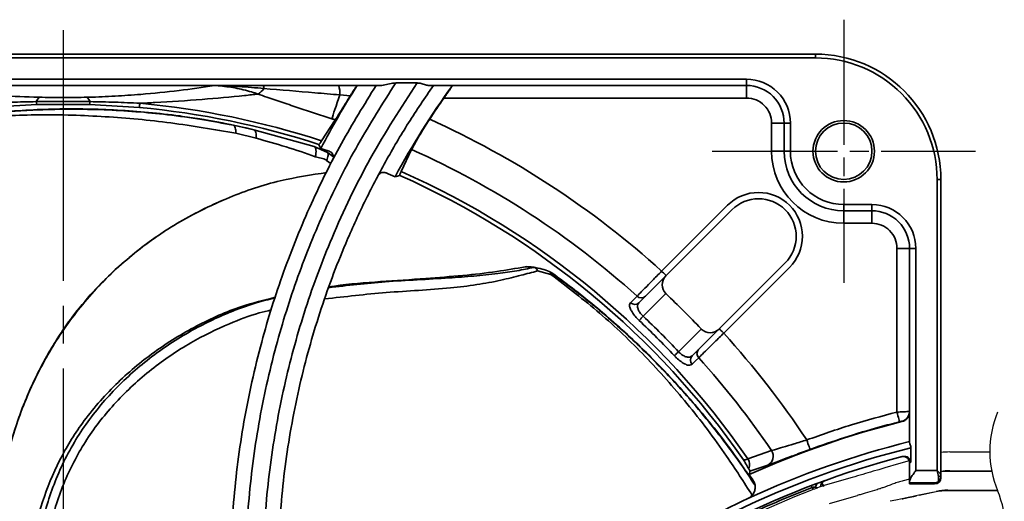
# Model space of a CAD drawing. Header units: millimetres. Extents: x 0 to 420, y 0 to 297.
# Tile 7 of 14: x 78 to 156, y 196 to 234. Entities that reach past the tile are written whole.
import ezdxf

# ---------------------------------------------------------------- set-up
doc = ezdxf.new("R2010")
doc.units = ezdxf.units.MM
doc.linetypes.add('CENTER', pattern=[27, 20, -2, 3, -2])

msp = doc.modelspace()

# ---------------------------------------------------------------- linework, layer by layer
at = {"color": 7, "linetype": 'CENTER', "ltscale": 0.5}
for p, q in [((143.649, 234.32), (143.649, 213.32)), ((133.149, 223.82), (154.149, 223.82))]:
    msp.add_line(p, q, dxfattribs=at)
at = {"color": 7, "linetype": 'CENTER'}
msp.add_line((81.399, 233.484), (81.399, 89.657), dxfattribs=at)
at = {"color": 7, "linetype": 'Continuous', "lineweight": 35}
for p, q in [((21.399, 231.57), (141.399, 231.57)), ((141.399, 231.27), (21.399, 231.27)), ((141.399, 231.57), (141.399, 231.27)), ((26.899, 229.57), (135.899, 229.57)), ((135.899, 229.07), (135.899, 229.57)), ((106.719, 229.07), (53.182, 229.07)), ((93.459, 229.057), (69.34, 229.057)), ((93.459, 229.07), (93.459, 229.057)), ((93.771, 229.054), (93.459, 229.057)), ((107.924, 229.27), (109.621, 229.27)), ((135.899, 229.07), (110.57, 229.07)), ((135.899, 229.07), (135.899, 228.07)), ((79.254, 227.782), (83.544, 227.782)), ((104.305, 228.254), (103.459, 228.32)), ((135.899, 228.07), (111.772, 228.07)), ((79.306, 227.561), (75.313, 227.315)), ((83.493, 227.561), (79.306, 227.561)), ((87.485, 227.315), (83.493, 227.561)), ((92.312, 226.4), (94.114, 226.079)), ((101.998, 224.653), (103.096, 226.325)), ((94.975, 225.895), (96.62, 225.534)), ((96.62, 225.534), (101.414, 224.2)), ((138.899, 226.07), (137.899, 226.07)), ((137.899, 223.82), (137.899, 226.07)), ((138.899, 223.82), (138.899, 226.07)), ((138.899, 226.07), (139.399, 226.07)), ((139.399, 226.07), (139.399, 223.82)), ((96.795, 224.855), (95.169, 225.254)), ((101.414, 224.2), (102.484, 223.713)), ((109.193, 223.951), (108.36, 222.207)), ((138.899, 223.82), (137.899, 223.82)), ((138.899, 223.82), (139.399, 223.82)), ((102.787, 222.823), (102.406, 223.096)), ((102.484, 223.713), (102.972, 223.387)), ((151.399, 221.57), (151.099, 221.57)), ((151.099, 198.351), (151.099, 221.57)), ((151.399, 221.57), (151.399, 197.963)), ((129.132, 214.253), (134.386, 219.507)), ((134.74, 219.153), (129.486, 213.899)), ((143.649, 219.07), (143.649, 219.57)), ((143.649, 219.57), (145.899, 219.57)), ((145.899, 219.07), (145.899, 219.57)), ((145.899, 219.07), (143.649, 219.07)), ((143.649, 219.07), (143.649, 218.07)), ((145.899, 219.07), (145.899, 218.07)), ((145.899, 218.07), (143.649, 218.07)), ((147.899, 216.07), (148.899, 216.07)), ((147.899, 203.006), (147.899, 216.07)), ((148.899, 216.07), (149.399, 216.07)), ((148.899, 200.605), (148.899, 216.07)), ((149.399, 216.07), (149.399, 198.351)), ((118.258, 214.602), (118.392, 214.613)), ((133.728, 209.657), (138.982, 214.911)), ((139.336, 214.557), (134.082, 209.303)), ((120.305, 213.989), (119.241, 214.272)), ((120.223, 214.189), (120.169, 214.224)), ((120.273, 214.165), (120.169, 214.224)), ((120.268, 214.181), (120.169, 214.224)), ((120.273, 214.165), (120.223, 214.189)), ((120.268, 214.181), (120.372, 214.122)), ((120.372, 214.122), (120.273, 214.165)), ((127.835, 212.248), (127.314, 211.728)), ((127.654, 210.654), (129.463, 212.462)), ((132.291, 209.634), (130.483, 207.826)), ((131.557, 207.486), (132.077, 208.006)), ((148.294, 202.25), (148.294, 202.275)), ((136.01, 199.273), (137.899, 199.932)), ((148.999, 200.158), (148.999, 199.012)), ((137.593, 198.776), (136.171, 198.282)), ((148.899, 197.485), (148.899, 198.96)), ((149.399, 198.351), (151.099, 198.351)), ((151.399, 197.963), (151.399, 197.863)), ((142.072, 197.08), (141.863, 197.434)), ((148.899, 197.351), (148.899, 197.485)), ((150.899, 197.351), (148.899, 197.351)), ((148.899, 197.27), (148.899, 197.351)), ((148.899, 197.27), (150.899, 197.27)), ((150.899, 197.27), (150.899, 197.351)), ((151.199, 197.459), (151.199, 197.866)), ((151.399, 197.863), (151.399, 197.771)), ((141.228, 196.831), (141.13, 196.988)), ((141.582, 196.964), (141.43, 196.999)), ((151.399, 196.736), (151.399, 196.697))]:
    msp.add_line(p, q, dxfattribs=at)
at = {"color": 7}
for p, q in [((155.295, 199.82), (152.113, 199.82)), ((148.874, 199.116), (148.01, 198.864)), ((148.01, 198.863), (148.01, 198.864)), ((155.454, 198.27), (151.941, 198.27)), ((152.113, 198.32), (155.444, 198.32)), ((142.101, 197.141), (141.7, 197.008)), ((148.899, 197.651), (148.4, 197.524)), ((146.113, 196.753), (145.355, 196.529)), ((149.679, 196.375), (151.031, 196.672)), ((150.737, 196.598), (149.679, 196.375)), ((155.93, 196.72), (151.919, 196.72)), ((151.941, 196.77), (155.909, 196.77))]:
    msp.add_line(p, q, dxfattribs=at)
at = {"color": 7, "linetype": 'Continuous', "lineweight": 35, "flags": 128}
for points in [[(103.459, 228.32), (103.355, 228.005), (103.255, 227.704), (103.162, 227.422), (103.076, 227.162), (102.999, 226.928), (102.931, 226.724), (102.874, 226.551), (102.829, 226.413)], [(87.516, 227.649), (87.509, 227.566), (87.502, 227.494), (87.496, 227.435), (87.492, 227.387), (87.489, 227.351), (87.486, 227.327), (87.485, 227.315), (87.485, 227.315)], [(129.486, 213.899), (129.151, 213.565), (128.595, 213.008), (128.139, 212.553), (127.835, 212.248)], [(129.486, 213.899), (129.479, 213.906), (129.459, 213.926), (129.426, 213.959), (129.382, 214.003), (129.328, 214.057), (129.267, 214.118), (129.201, 214.184), (129.132, 214.253)], [(126.648, 211.735), (126.904, 211.991), (127.168, 212.256)], [(127.654, 210.654), (127.603, 210.599), (127.553, 210.546), (127.505, 210.495), (127.46, 210.448), (127.42, 210.406), (127.385, 210.369), (127.357, 210.338), (127.334, 210.315)], [(132.077, 208.006), (132.226, 208.155), (132.622, 208.55), (133.142, 209.07), (133.728, 209.657)], [(134.082, 209.303), (134.013, 209.372), (133.946, 209.439), (133.885, 209.5), (133.832, 209.553), (133.788, 209.597), (133.755, 209.63), (133.735, 209.65), (133.728, 209.657)], [(130.483, 207.826), (130.428, 207.774), (130.375, 207.724), (130.324, 207.676), (130.277, 207.632), (130.234, 207.591), (130.197, 207.557), (130.167, 207.528), (130.143, 207.506)], [(132.085, 207.34), (131.829, 207.085), (131.564, 206.82)], [(148.096, 202.231), (148.091, 202.25), (148.079, 202.297), (148.061, 202.37), (148.036, 202.466), (148.007, 202.583), (147.973, 202.715), (147.937, 202.858), (147.899, 203.006)], [(140.973, 200.03), (140.967, 200.048), (140.95, 200.093), (140.924, 200.164), (140.89, 200.258), (140.849, 200.371), (140.802, 200.499), (140.751, 200.637), (140.699, 200.781)], [(151.199, 197.866), (151.238, 197.868), (151.276, 197.874), (151.31, 197.883), (151.341, 197.895), (151.365, 197.91), (151.384, 197.926), (151.395, 197.944), (151.399, 197.963)], [(141.072, 197.139), (141.073, 197.136), (141.076, 197.129), (141.081, 197.117), (141.087, 197.099), (141.095, 197.078), (141.105, 197.052), (141.117, 197.022), (141.13, 196.988)]]:
    msp.add_lwpolyline(points, dxfattribs=at)
at = {"color": 7, "flags": 128}
for points in [[(148.01, 198.864), (146.94, 198.552), (146.45, 198.409), (146.012, 198.281)], [(146.006, 198.28), (145.796, 198.219), (145.587, 198.158), (145.378, 198.097), (145.168, 198.035), (144.959, 197.974), (144.75, 197.913), (144.54, 197.852), (144.331, 197.791)], [(144.336, 197.793), (143.293, 197.489), (142.101, 197.141)], [(142.517, 195.7), (143.704, 196.046), (144.744, 196.349)], [(149.679, 196.375), (149.648, 196.369), (149.405, 196.317)], [(149.026, 196.238), (148.304, 196.087), (147.799, 195.981), (147.348, 195.886)]]:
    msp.add_lwpolyline(points, dxfattribs=at)
at = {"color": 7, "linetype": 'Continuous', "lineweight": 35}
for radius in [2.45, 2.25]:
    msp.add_circle((143.649, 223.82), radius, dxfattribs=at)
for centre, radius, start, end in [((141.399, 221.57), 10, 0.00003, 89.99997), ((141.399, 221.57), 9.7, 359.99999, 90.00003), ((135.899, 226.07), 3.5, 359.99998, 90.00002), ((93.75, 229.05), 0.0213, 10.95574, 69.84011), ((95.766, 230.066), 2.059, 305.26417, 323.11356), ((97.001, 228.857), 0.412, 356.35016, 31.21101), ((166.844, 189.837), 73.365, 147.67213, 152.20567), ((101.419, 228.475), 2.046, 355.66027, 16.9124), ((166.844, 189.838), 67.071, 144.2012, 151.56155), ((135.899, 226.07), 3, 359.99993, 90.00009), ((79.619, 227.751), 0.366, 175.10459, 211.18763), ((80.612, 227.117), 1.512, 137.95567, 153.90986), ((82.186, 227.117), 1.512, 26.091, 42.04347), ((83.179, 227.751), 0.366, 328.81803, 4.88975), ((166.851, 189.833), 67.051, 145.2308, 146.97834), ((135.899, 226.07), 2, 359.99994, 89.99995), ((81.399, 161.57), 66.025, 72.01468, 84.71099), ((81.399, 161.57), 66.361, 71.91621, 84.71106), ((81.403, 161.588), 65.723, 78.08212, 80.44504), ((81.503, 161.882), 67.964, 71.47578, 71.71288), ((81.399, 161.571), 71.09, 47.82196, 65.72021), ((81.399, 161.568), 65.752, 76.61446, 78.84933), ((81.358, 161.447), 65.898, 71.18013, 71.79699), ((81.399, 161.57), 68.292, 47.91777, 65.98429), ((143.649, 223.82), 5.75, 180.00004, 269.99999), ((143.649, 223.82), 4.75, 180.00004, 269.99999), ((143.649, 223.82), 4.25, 180, 270.00003), ((81.391, 161.553), 65.788, 66.26986, 66.95172), ((81.399, 161.57), 66.025, 34.73434, 66.00669), ((81.399, 161.57), 66.361, 34.62059, 66.02843), ((136.861, 217.032), 3.5, 44.99989, 135.00011), ((136.861, 217.032), 3, 44.99995, 135.00005), ((136.861, 217.032), 3, 315, 45), ((136.861, 217.032), 3.5, 314.99998, 45.00002), ((145.899, 216.07), 3.5, 0.00001, 89.99999), ((145.899, 216.07), 3, 359.9999, 90.0001), ((145.899, 216.07), 2, 359.99995, 89.99999), ((118.98, 214.466), 0.0919, 82.20158, 114.76158), ((118.804, 214.1), 0.47, 21.55692, 73.05533), ((118.905, 214.229), 0.34, 7.3698, 75.05575), ((130.17, 213.169), 1, 135.00004, 224.99996), ((127.505, 212.601), 0.482, 225.66835, 313.0564), ((130.172, 213.171), 1.003, 224.99932, 226.60922), ((81.402, 161.573), 69.997, 43.38577, 46.61427), ((126.985, 212.08), 0.482, 225.69619, 313.05832), ((81.399, 161.571), 67.444, 43.30069, 46.69931), ((81.399, 161.57), 66.978, 43.3007, 46.69929), ((132.989, 210.332), 0.988, 223.37672, 225.01063), ((132.998, 210.341), 1, 224.99971, 315.00029), ((81.4, 161.571), 71.09, 33.47385, 42.17805), ((131.909, 207.156), 0.482, 136.94179, 224.3041), ((132.43, 207.677), 0.482, 136.94284, 224.33226), ((81.4, 161.571), 68.292, 34.17525, 42.08225), ((148.1, 203.051), 0.8, 284.07444, 359.9908), ((166.134, 131.239), 73.217, 104.1026, 114.20278), ((166.134, 131.24), 71.517, 103.94495, 114.91297), ((166.134, 131.24), 71.017, 103.96199, 128.06564), ((166.134, 131.24), 70.504, 104.63621, 128.11221), ((137.241, 199.488), 0.794, 296.29563, 34.03738), ((148.399, 198.96), 0.5, 359.99988, 104.6753), ((135.305, 198.815), 0.84, 336.91071, 33.02816), ((81.374, 161.553), 65.778, 33.18424, 33.66931), ((141.737, 197.059), 0.314, 120.793, 191.02254), ((142.312, 197.066), 0.5, 109.89458, 182.18774), ((150.899, 197.77), 0.5, 270.00615, 0.00538), ((166.134, 131.24), 71.517, 114.91296, 128.06565)]:
    msp.add_arc(centre, radius, start, end, dxfattribs=at)
at = {"color": 7}
for centre, radius, start, end in [((163.42, 199.87), 8.125, 157.38014, 202.61986), ((152.113, 194.07), 5.751, 90.00065, 97.13106), ((152.113, 194.071), 4.25, 89.99987, 99.66979), ((151.941, 192.521), 5.75, 89.99979, 95.40522), ((166.427, 130.72), 70.75, 111.09934, 145.38117), ((151.919, 190.971), 5.75, 89.99973, 101.8616), ((151.941, 192.52), 4.25, 90.00043, 102.36484), ((148.42, 193.62), 8.125, 337.38014, 22.61986)]:
    msp.add_arc(centre, radius, start, end, dxfattribs=at)
at = {"color": 7, "linetype": 'Continuous', "lineweight": 35}
for points, knots in [([(69.34, 229.057), (69.986, 228.962), (71.33, 228.764), (73.571, 228.501), (76.169, 228.271), (78.208, 228.165), (79.351, 228.133), (79.489, 228.129)], [0, 0, 0, 0, 0.192142, 0.399547, 0.663722, 0.959252, 1, 1, 1, 1]), ([(83.309, 228.129), (83.357, 228.131), (84.104, 228.15), (85.532, 228.21), (87.93, 228.376), (90.57, 228.64), (92.521, 228.922), (93.459, 229.057)], [0, 0, 0, 0, 0.01414, 0.219811, 0.420368, 0.721241, 1, 1, 1, 1]), ([(96.955, 228.385), (96.777, 228.442), (96.17, 228.637), (95.113, 228.902), (94.218, 229.004), (93.771, 229.054)], [0, 0, 0, 0, 0.1721207, 0.5866395, 1, 1, 1, 1]), ([(97.413, 228.83), (96.749, 228.888), (95.537, 228.994), (94.321, 229.036), (93.771, 229.054)], [0, 0, 0, 0, 0.547876, 1, 1, 1, 1]), ([(94.758, 188.648), (94.755, 189.842), (94.75, 192.231), (94.961, 195.693), (95.312, 199.029), (95.798, 202.238), (96.43, 205.432), (97.181, 208.493), (98.032, 211.413), (98.967, 214.196), (100.017, 216.946), (101.501, 220.392), (103.527, 224.493), (105.412, 227.542), (106.358, 229.07)], [0, 0, 0, 0, 0.083879, 0.167967, 0.243734, 0.319655, 0.39604, 0.472583, 0.541168, 0.609867, 0.678909, 0.748068, 0.873683, 1, 1, 1, 1]), ([(107.924, 229.27), (106.89, 227.645), (104.816, 224.383), (102.231, 219.199), (100.044, 213.832), (98.256, 208.125), (96.91, 202.072), (96.173, 196.297), (95.891, 191.044), (95.984, 187.927), (96.031, 186.365)], [0, 0, 0, 0, 0.127563, 0.255982, 0.383181, 0.51123, 0.651769, 0.793456, 0.896503, 1, 1, 1, 1]), ([(97.489, 185.444), (97.408, 187.916), (97.257, 192.512), (97.895, 199.212), (99.012, 205.372), (100.654, 211.297), (102.887, 217.268), (105.788, 223.34), (108.343, 227.294), (109.621, 229.27)], [0, 0, 0, 0, 0.1600639, 0.2975645, 0.4350652, 0.565187, 0.6953089, 0.8476545, 1, 1, 1, 1]), ([(103.459, 228.32), (102.795, 228.376), (100.78, 228.545), (98.765, 228.716), (97.413, 228.83)], [0, 0, 0, 0, 0.3292316, 1, 1, 1, 1]), ([(110.924, 229.07), (110.252, 228.081), (108.906, 226.1), (107.083, 222.988), (105.408, 219.777), (103.998, 216.676), (102.822, 213.721), (101.848, 210.927), (100.994, 208.085), (100.25, 205.156), (99.628, 202.149), (99.135, 199.062), (98.783, 195.945), (98.559, 192.546), (98.493, 188.872), (98.637, 186.253), (98.709, 184.941)], [0, 0, 0, 0, 0.076829, 0.15387, 0.231563, 0.309476, 0.372627, 0.435897, 0.499524, 0.563273, 0.62997, 0.696807, 0.764067, 0.83147, 0.915595, 1, 1, 1, 1]), ([(104.849, 229.07), (104.836, 229.055), (104.787, 229.001), (104.703, 228.87), (104.561, 228.66), (104.424, 228.445), (104.333, 228.3), (104.305, 228.254)], [0, 0, 0, 0, 0.062829, 0.221913, 0.474978, 0.835997, 1, 1, 1, 1]), ([(106.719, 229.07), (106.788, 229.077), (107.027, 229.098), (107.419, 229.219), (107.757, 229.253), (107.924, 229.27)], [0, 0, 0, 0, 0.167967, 0.590009, 1, 1, 1, 1]), ([(109.621, 229.27), (109.728, 229.262), (109.962, 229.244), (110.264, 229.111), (110.48, 229.082), (110.57, 229.07)], [0, 0, 0, 0, 0.329609, 0.719638, 1, 1, 1, 1]), ([(111.772, 228.07), (111.819, 228.139), (111.914, 228.276), (112.044, 228.463), (112.158, 228.629), (112.247, 228.759), (112.32, 228.868), (112.375, 228.949), (112.412, 229.012), (112.439, 229.048), (112.443, 229.067), (112.444, 229.07)], [0, 0, 0, 0, 0.207302, 0.414608, 0.566278, 0.708134, 0.807231, 0.891681, 0.952988, 0.990639, 1, 1, 1, 1]), ([(75.282, 227.649), (75.942, 227.68), (77.266, 227.744), (78.59, 227.769), (79.254, 227.782)], [0, 0, 0, 0, 0.498947, 1, 1, 1, 1]), ([(79.489, 228.129), (80.118, 228.117), (81.391, 228.091), (82.664, 228.117), (83.309, 228.129)], [0, 0, 0, 0, 0.493571, 1, 1, 1, 1]), ([(83.544, 227.782), (84.207, 227.769), (85.531, 227.744), (86.855, 227.68), (87.516, 227.649)], [0, 0, 0, 0, 0.500127, 1, 1, 1, 1]), ([(96.955, 228.385), (96.594, 228.346), (95.107, 228.183), (92.363, 227.933), (89.575, 227.745), (87.917, 227.667), (87.516, 227.649)], [0, 0, 0, 0, 0.114888, 0.474099, 0.872922, 1, 1, 1, 1]), ([(102.829, 226.413), (101.962, 226.699), (100.661, 227.127), (98.928, 227.699), (97.835, 228.065), (97.181, 228.303), (96.955, 228.385)], [0, 0, 0, 0, 0.44167, 0.663304, 0.883347, 1, 1, 1, 1]), ([(103.096, 226.325), (103.192, 226.474), (103.431, 226.843), (103.829, 227.489), (104.136, 227.983), (104.305, 228.254)], [0, 0, 0, 0, 0.233768, 0.579483, 1, 1, 1, 1]), ([(64.516, 224.755), (65.734, 225.074), (68.174, 225.714), (71.899, 226.404), (75.665, 226.894), (79.05, 227.131), (82.056, 227.195), (84.636, 227.146), (87.2, 226.996), (89.796, 226.74), (92.392, 226.384), (94.135, 226.054), (94.975, 225.895)], [0, 0, 0, 0, 0.122762, 0.245887, 0.369162, 0.492992, 0.576591, 0.662342, 0.744536, 0.82703, 0.916621, 1, 1, 1, 1]), ([(64.612, 224.805), (65.353, 225.004), (66.838, 225.401), (69.093, 225.897), (71.368, 226.32), (73.684, 226.665), (76.039, 226.93), (78.433, 227.11), (80.843, 227.203), (83.279, 227.206), (85.738, 227.117), (88.219, 226.931), (90.413, 226.686), (91.776, 226.481), (92.312, 226.4)], [0, 0, 0, 0, 0.082331, 0.164886, 0.247657, 0.330613, 0.416103, 0.501872, 0.588176, 0.674881, 0.763197, 0.852081, 0.941846, 1, 1, 1, 1]), ([(95.169, 225.254), (93.443, 225.554), (89.991, 226.155), (84.748, 226.627), (79.563, 226.803), (74.468, 226.528), (69.507, 225.866), (66.281, 225.068), (64.674, 224.671)], [0, 0, 0, 0, 0.170747, 0.341577, 0.512853, 0.676143, 0.838652, 1, 1, 1, 1]), ([(110.631, 226.373), (110.45, 226.091), (110.109, 225.558), (109.671, 224.823), (109.371, 224.298), (109.231, 224.025), (109.193, 223.951)], [0, 0, 0, 0, 0.356647, 0.673326, 0.911543, 1, 1, 1, 1]), ([(95.169, 225.254), (95.17, 225.334), (95.171, 225.482), (95.137, 225.676), (95.082, 225.83), (95.006, 225.876), (94.975, 225.895)], [0, 0, 0, 0, 0.338534, 0.630086, 0.848376, 1, 1, 1, 1]), ([(96.795, 224.855), (96.8, 224.94), (96.81, 225.098), (96.783, 225.303), (96.732, 225.469), (96.653, 225.516), (96.62, 225.534)], [0, 0, 0, 0, 0.342139, 0.63652, 0.852972, 1, 1, 1, 1]), ([(101.51, 223.386), (100.735, 223.656), (99.179, 224.199), (97.591, 224.636), (96.795, 224.855)], [0, 0, 0, 0, 0.49863, 1, 1, 1, 1]), ([(101.782, 224.372), (101.803, 224.388), (101.896, 224.464), (101.953, 224.57), (101.998, 224.653)], [0, 0, 0, 0, 0.223622, 1, 1, 1, 1]), ([(101.51, 223.386), (101.531, 223.481), (101.569, 223.661), (101.57, 223.905), (101.538, 224.11), (101.449, 224.175), (101.414, 224.2)], [0, 0, 0, 0, 0.332557, 0.633408, 0.855608, 1, 1, 1, 1]), ([(101.782, 224.372), (101.783, 224.37), (101.837, 224.263), (101.89, 224.154), (101.944, 224.048)], [0, 0, 0, 0, 0.010191, 1, 1, 1, 1]), ([(102.616, 223.822), (102.668, 223.799), (102.771, 223.752), (102.886, 223.622), (102.952, 223.465), (102.965, 223.287), (102.922, 223.177), (102.899, 223.119)], [0, 0, 0, 0, 0.196754, 0.393528, 0.589843, 0.785526, 1, 1, 1, 1]), ([(102.406, 223.096), (102.337, 223.14), (102.201, 223.227), (101.889, 223.293), (101.661, 223.349), (101.51, 223.386)], [0, 0, 0, 0, 0.256251, 0.5066082, 1, 1, 1, 1]), ([(102.406, 223.096), (102.438, 223.162), (102.498, 223.29), (102.542, 223.469), (102.557, 223.625), (102.505, 223.688), (102.484, 223.713)], [0, 0, 0, 0, 0.335671, 0.637289, 0.858346, 1, 1, 1, 1]), ([(102.436, 222.122), (101.189, 221.935), (98.535, 221.538), (94.599, 220.206), (90.68, 218.296), (87.032, 215.783), (83.78, 212.731), (81.101, 209.264), (78.995, 205.522), (77.44, 201.612), (76.453, 197.525), (76.006, 193.837), (76.158, 191.544), (76.218, 190.65)], [0, 0, 0, 0, 0.083621, 0.177845, 0.274443, 0.372302, 0.470734, 0.569305, 0.661959, 0.754956, 0.847612, 0.940608, 1, 1, 1, 1]), ([(106.507, 221.866), (106.538, 221.913), (106.6, 222.006), (106.745, 222.097), (106.909, 222.137), (107.049, 222.126), (107.124, 222.098), (107.148, 222.089)], [0, 0, 0, 0, 0.2237938, 0.4475533, 0.6724205, 0.899999, 1, 1, 1, 1]), ([(107.866, 221.778), (107.993, 221.815), (108.12, 221.853), (108.248, 221.89), (108.249, 221.891)], [0, 0, 0, 0, 0.989837, 1, 1, 1, 1]), ([(108.36, 222.207), (108.318, 222.13), (108.262, 222.029), (108.252, 221.917), (108.249, 221.891)], [0, 0, 0, 0, 0.768582, 1, 1, 1, 1]), ([(76.218, 190.65), (76.203, 190.783), (76.081, 191.837), (76.134, 193.766), (76.37, 196.699), (76.948, 199.675), (77.827, 202.561), (78.787, 204.927), (79.711, 206.795), (80.552, 208.273), (81.496, 209.754), (82.756, 211.459), (84.515, 213.436), (86.407, 215.17), (88.193, 216.565), (89.853, 217.702), (91.82, 218.864), (93.35, 219.556), (94.206, 219.944)], [0, 0, 0, 0, 0.0110122, 0.0866989, 0.157077, 0.2517633, 0.3338756, 0.4035414, 0.4603452, 0.5042633, 0.5425414, 0.6039523, 0.677458, 0.7586616, 0.8134485, 0.8627678, 0.9231641, 1, 1, 1, 1]), ([(102.57, 212.932), (104.075, 213.109), (106.426, 213.386), (109.636, 213.561), (111.994, 213.698), (114.141, 213.852), (115.948, 214.038), (117.543, 214.264), (118.493, 214.458), (118.941, 214.549)], [0, 0, 0, 0, 0.276049, 0.431246, 0.585698, 0.706524, 0.823395, 0.916689, 1, 1, 1, 1]), ([(102.587, 212.983), (102.736, 213.008), (104.102, 213.238), (106.693, 213.41), (110.111, 213.652), (113.203, 213.889), (115.851, 214.178), (117.501, 214.468), (118.258, 214.602)], [0, 0, 0, 0, 0.028682, 0.263625, 0.493253, 0.681252, 0.853722, 1, 1, 1, 1]), ([(118.941, 214.549), (118.839, 214.563), (118.629, 214.591), (118.4, 214.601), (118.275, 214.602), (118.258, 214.602), (118.258, 214.602)], [0, 0, 0, 0, 0.452538, 0.925947, 0.999914, 1, 1, 1, 1]), ([(118.392, 214.613), (118.478, 214.609), (118.679, 214.6), (118.878, 214.573), (118.992, 214.557)], [0, 0, 0, 0, 0.428718, 1, 1, 1, 1]), ([(118.992, 214.557), (119.393, 214.469), (119.793, 214.381), (120.169, 214.224), (120.169, 214.224)], [0, 0, 0, 0, 0.999708, 1, 1, 1, 1]), ([(119.241, 214.272), (118.801, 214.156), (117.829, 213.899), (116.223, 213.495), (114.343, 213.144), (112.143, 212.895), (109.73, 212.716), (106.38, 212.508), (103.891, 212.221), (102.256, 212.033)], [0, 0, 0, 0, 0.079612, 0.175657, 0.289481, 0.413538, 0.562324, 0.712411, 1, 1, 1, 1]), ([(120.305, 213.989), (120.299, 214.029), (120.289, 214.103), (120.244, 214.162), (120.223, 214.189)], [0, 0, 0, 0, 0.54344, 1, 1, 1, 1]), ([(120.273, 214.165), (120.287, 214.143), (120.322, 214.09), (120.311, 214.026), (120.305, 213.989)], [0, 0, 0, 0, 0.417002, 1, 1, 1, 1]), ([(120.273, 214.165), (121.282, 213.412), (123.303, 211.903), (126.165, 209.421), (128.896, 206.782), (131.192, 204.283), (133.117, 201.974), (134.682, 199.923), (135.835, 198.319), (136.427, 197.399), (136.563, 197.188)], [0, 0, 0, 0, 0.159629, 0.31973, 0.480026, 0.641043, 0.749749, 0.861251, 0.968129, 1, 1, 1, 1]), ([(136.359, 196.353), (135.688, 197.404), (134.072, 199.935), (131.249, 203.673), (127.865, 207.491), (124.252, 210.955), (121.617, 212.98), (120.305, 213.989)], [0, 0, 0, 0, 0.15582, 0.375416, 0.584775, 0.793132, 1, 1, 1, 1]), ([(120.372, 214.122), (120.989, 213.666), (122.225, 212.753), (124.019, 211.299), (125.768, 209.784), (127.482, 208.188), (129.157, 206.512), (130.791, 204.753), (132.367, 202.927), (133.885, 201.022), (135.174, 199.298), (135.924, 198.183), (136.215, 197.751)], [0, 0, 0, 0, 0.100517, 0.201308, 0.302362, 0.403643, 0.508017, 0.612732, 0.7181, 0.823957, 0.93178, 1, 1, 1, 1]), ([(127.168, 212.256), (127.289, 212.379), (127.59, 212.685), (128.112, 213.216), (128.646, 213.759), (128.999, 214.118), (129.132, 214.253)], [0, 0, 0, 0, 0.184243, 0.46027, 0.797261, 1, 1, 1, 1]), ([(78.551, 190.092), (78.647, 190.86), (78.891, 192.811), (79.692, 195.866), (81.013, 199.165), (82.964, 202.336), (85.514, 205.267), (88.605, 207.867), (92.002, 209.946), (95.256, 211.403), (97.415, 211.942), (98.305, 212.164)], [0, 0, 0, 0, 0.073258, 0.18611, 0.29802, 0.408601, 0.536963, 0.664317, 0.789562, 0.913237, 1, 1, 1, 1]), ([(79.02, 190.119), (79.069, 190.563), (79.212, 191.865), (79.73, 194.42), (80.751, 197.766), (82.267, 200.687), (83.784, 202.834), (85.455, 204.82), (87.86, 207.064), (90.516, 208.895), (92.721, 210.094), (94.186, 210.777), (95.548, 211.31), (96.861, 211.764), (97.786, 211.993), (98.289, 212.117)], [0, 0, 0, 0, 0.042831, 0.125666, 0.249802, 0.377321, 0.439317, 0.50175, 0.626096, 0.753582, 0.810092, 0.866841, 0.908541, 0.950338, 1, 1, 1, 1]), ([(127.334, 210.315), (127.224, 210.425), (127.015, 210.636), (126.769, 210.973), (126.617, 211.277), (126.543, 211.551), (126.619, 211.683), (126.648, 211.735)], [0, 0, 0, 0, 0.2786587, 0.529878, 0.7372795, 0.8953766, 1, 1, 1, 1]), ([(127.314, 211.728), (127.281, 211.681), (127.204, 211.576), (127.207, 211.353), (127.288, 211.116), (127.439, 210.871), (127.58, 210.728), (127.654, 210.654)], [0, 0, 0, 0, 0.1372559, 0.3103266, 0.5120931, 0.7451986, 1, 1, 1, 1]), ([(97.977, 211.154), (97.665, 211.077), (96.534, 210.799), (94.363, 209.987), (91.441, 208.546), (88.374, 206.46), (85.562, 203.88), (83.202, 200.888), (81.429, 197.513), (80.254, 193.899), (79.925, 191.389), (79.764, 190.162)], [0, 0, 0, 0, 0.032442, 0.117755, 0.233671, 0.361161, 0.49142, 0.618104, 0.744473, 0.875017, 1, 1, 1, 1]), ([(134.082, 209.303), (133.845, 209.071), (133.399, 208.632), (132.794, 208.036), (132.364, 207.614), (132.145, 207.399), (132.085, 207.34)], [0, 0, 0, 0, 0.355198, 0.670348, 0.909713, 1, 1, 1, 1]), ([(131.564, 206.82), (131.497, 206.787), (131.331, 206.706), (131.007, 206.83), (130.664, 207.03), (130.368, 207.276), (130.201, 207.447), (130.143, 207.506)], [0, 0, 0, 0, 0.129411, 0.319971, 0.571864, 0.853547, 1, 1, 1, 1]), ([(130.483, 207.826), (130.521, 207.786), (130.633, 207.67), (130.843, 207.512), (131.105, 207.394), (131.369, 207.361), (131.498, 207.447), (131.557, 207.486)], [0, 0, 0, 0, 0.133819, 0.392673, 0.632158, 0.832887, 1, 1, 1, 1]), ([(140.699, 200.781), (141.883, 201.197), (144.255, 202.031), (146.683, 202.681), (147.899, 203.006)], [0, 0, 0, 0, 0.499352, 1, 1, 1, 1]), ([(147.899, 203.006), (147.984, 203.01), (148.169, 203.02), (148.434, 203.033), (148.664, 203.042), (148.812, 203.05), (148.881, 203.05), (148.899, 203.051)], [0, 0, 0, 0, 0.254493, 0.555773, 0.793169, 0.946674, 1, 1, 1, 1]), ([(148.899, 203.026), (148.89, 202.936), (148.873, 202.756), (148.734, 202.517), (148.537, 202.335), (148.373, 202.277), (148.294, 202.25)], [0, 0, 0, 0, 0.254762, 0.509524, 0.764231, 1, 1, 1, 1]), ([(148.096, 202.231), (147.58, 202.096), (146.12, 201.715), (143.737, 201.004), (141.895, 200.355), (140.973, 200.03)], [0, 0, 0, 0, 0.214546, 0.606959, 1, 1, 1, 1]), ([(148.294, 202.275), (148.29, 202.275), (148.277, 202.274), (148.247, 202.267), (148.202, 202.257), (148.149, 202.245), (148.113, 202.235), (148.096, 202.231)], [0, 0, 0, 0, 0.052197, 0.2047703, 0.4420591, 0.7441852, 1, 1, 1, 1]), ([(137.899, 199.932), (137.972, 199.952), (138.271, 200.034), (138.865, 200.22), (139.724, 200.486), (140.361, 200.679), (140.699, 200.781)], [0, 0, 0, 0, 0.0780114, 0.3175015, 0.6383956, 1, 1, 1, 1]), ([(148.899, 200.605), (148.905, 200.577), (148.918, 200.508), (148.964, 200.394), (148.994, 200.272), (148.998, 200.189), (148.999, 200.158)], [0, 0, 0, 0, 0.187261, 0.455767, 0.799023, 1, 1, 1, 1]), ([(140.973, 200.03), (140.565, 199.879), (139.795, 199.596), (138.758, 199.205), (138.041, 198.932), (137.681, 198.807), (137.593, 198.776)], [0, 0, 0, 0, 0.361861, 0.682939, 0.922275, 1, 1, 1, 1]), ([(148.319, 199.456), (148.383, 199.466), (148.511, 199.486), (148.705, 199.433), (148.86, 199.333), (148.963, 199.199), (148.997, 199.088), (148.999, 199.025), (148.999, 199.012)], [0, 0, 0, 0, 0.208791, 0.417264, 0.63383, 0.79556, 0.958203, 1, 1, 1, 1]), ([(135.656, 199.196), (135.688, 199.196), (135.81, 199.194), (135.925, 199.239), (136.01, 199.273)], [0, 0, 0, 0, 0.264948, 1, 1, 1, 1]), ([(136.078, 198.485), (135.996, 198.627), (135.866, 198.85), (135.724, 199.084), (135.666, 199.179), (135.657, 199.195), (135.656, 199.196)], [0, 0, 0, 0, 0.595235, 0.935335, 0.993188, 1, 1, 1, 1]), ([(148.999, 199.012), (148.975, 198.999), (148.941, 198.982), (148.908, 198.965), (148.899, 198.96)], [0, 0, 0, 0, 0.7316135, 1, 1, 1, 1]), ([(136.171, 198.282), (136.165, 198.303), (136.144, 198.375), (136.105, 198.44), (136.078, 198.485)], [0, 0, 0, 0, 0.29004, 1, 1, 1, 1]), ([(136.117, 198.021), (136.13, 198.082), (136.148, 198.169), (136.166, 198.256), (136.171, 198.282)], [0, 0, 0, 0, 0.699756, 1, 1, 1, 1]), ([(148.899, 197.485), (148.911, 197.536), (148.942, 197.67), (149.092, 197.903), (149.247, 198.136), (149.362, 198.298), (149.398, 198.349), (149.399, 198.351)], [0, 0, 0, 0, 0.157106, 0.407213, 0.815166, 0.993718, 1, 1, 1, 1]), ([(151.199, 197.866), (151.19, 197.947), (151.172, 198.103), (151.125, 198.259), (151.102, 198.34), (151.1, 198.349), (151.099, 198.351)], [0, 0, 0, 0, 0.490617, 0.946308, 0.987225, 1, 1, 1, 1]), ([(151.099, 198.351), (151.101, 198.349), (151.127, 198.325), (151.194, 198.262), (151.286, 198.166), (151.375, 198.066), (151.392, 197.993), (151.399, 197.963)], [0, 0, 0, 0, 0.011769, 0.214852, 0.554334, 0.819267, 1, 1, 1, 1]), ([(136.424, 197.556), (136.476, 197.456), (136.581, 197.256), (136.601, 196.91), (136.512, 196.583), (136.316, 196.286), (136.113, 196.165), (136.008, 196.101)], [0, 0, 0, 0, 0.196647, 0.393294, 0.589957, 0.786681, 1, 1, 1, 1]), ([(151.199, 197.459), (151.193, 197.455), (151.109, 197.391), (150.999, 197.354), (150.9, 197.351), (150.899, 197.351)], [0, 0, 0, 0, 0.073736, 0.988591, 1, 1, 1, 1]), ([(151.399, 197.863), (151.399, 197.861), (151.399, 197.853), (151.398, 197.82), (151.389, 197.746), (151.352, 197.639), (151.285, 197.535), (151.226, 197.483), (151.199, 197.459)], [0, 0, 0, 0, 0.0115316, 0.0509758, 0.2136212, 0.4936484, 0.7699924, 1, 1, 1, 1]), ([(141.13, 196.988), (139.72, 196.421), (136.782, 195.24), (132.473, 193.068), (128.184, 190.534), (124.037, 187.69), (121.442, 185.54), (120.141, 184.463)], [0, 0, 0, 0, 0.185528, 0.386578, 0.588627, 0.793782, 1, 1, 1, 1]), ([(141.43, 196.999), (141.383, 197.003), (141.302, 197.011), (141.201, 197.003), (141.148, 196.992), (141.13, 196.988)], [0, 0, 0, 0, 0.460886, 0.81402, 1, 1, 1, 1])]:
    msp.add_open_spline(points, degree=3, knots=knots, dxfattribs=at)
at = {"color": 7}
for points, knots in [([(147.626, 197.284), (147.555, 197.258), (147.437, 197.214), (147.249, 197.143), (147.108, 197.091), (146.968, 197.04), (146.852, 196.998), (146.715, 196.949), (146.602, 196.909), (146.535, 196.886), (146.512, 196.879)], [0, 0, 0, 0, 0.192322, 0.319525, 0.508136, 0.571502, 0.696719, 0.819958, 0.940763, 1, 1, 1, 1]), ([(148.4, 197.524), (148.335, 197.507), (148.204, 197.473), (148.01, 197.415), (147.817, 197.353), (147.69, 197.307), (147.626, 197.284)], [0, 0, 0, 0, 0.250232, 0.500137, 0.750306, 1, 1, 1, 1]), ([(141.699, 197.008), (141.531, 196.945), (141.282, 196.852), (141.034, 196.756), (140.954, 196.725)], [0, 0, 0, 0, 0.675081, 1, 1, 1, 1]), ([(145.355, 196.529), (145.254, 196.499), (145.045, 196.437), (144.836, 196.377), (144.728, 196.346)], [0, 0, 0, 0, 0.485761, 1, 1, 1, 1]), ([(146.512, 196.879), (146.444, 196.856), (146.312, 196.812), (146.178, 196.772), (146.113, 196.753)], [0, 0, 0, 0, 0.513465, 1, 1, 1, 1]), ([(149.39, 196.313), (149.395, 196.315), (149.649, 196.369), (148.802, 196.19), (148.524, 196.133), (148.414, 196.109), (148.361, 196.096), (148.338, 196.09), (148.328, 196.087), (148.325, 196.086), (148.323, 196.084), (148.325, 196.083), (148.33, 196.084), (148.35, 196.086), (148.443, 196.105), (148.796, 196.181), (149.131, 196.256), (149.39, 196.313)], [0, 0, 0, 0, 0.006708, 0.344211, 0.428802, 0.471205, 0.492184, 0.502076, 0.504828, 0.506136, 0.50671, 0.507101, 0.508635, 0.513267, 0.533913, 0.63915, 1, 1, 1, 1])]:
    msp.add_open_spline(points, degree=3, knots=knots, dxfattribs=at)

doc.saveas('drawing.dxf')
